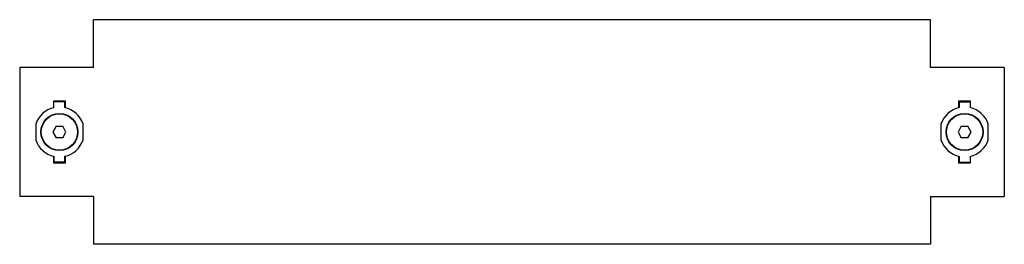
# Model space of a CAD drawing. Header units: millimetres. Extents: x 60 to 494, y 330 to 429.
import ezdxf

# ---------------------------------------------------------------- set-up
doc = ezdxf.new("R2010")
doc.units = ezdxf.units.MM
doc.header["$LTSCALE"] = 49.813001
doc.layers.get('0').update_dxf_attribs({"linetype": 'CONTINUOUS'})

msp = doc.modelspace()

# ---------------------------------------------------------------- linework, layer by layer
at = {"color": 7}
for p, q in [((92.68, 408.25), (92.68, 429.25)), ((461.68, 429.25), (92.68, 429.25)), ((461.68, 408.25), (461.68, 429.25)), ((60.18, 408.25), (60.18, 351.25)), ((92.68, 408.25), (60.18, 408.25)), ((494.18, 408.25), (461.68, 408.25)), ((494.18, 408.25), (494.18, 351.25)), ((75.18, 390.46), (75.18, 393.44)), ((75.18, 393.44), (80.18, 393.44)), ((80.02, 393.01), (75.22, 392.99)), ((75.23, 390.47), (75.22, 392.99)), ((80.03, 390.5), (80.02, 393.01)), ((80.18, 393.44), (80.18, 390.46)), ((474.18, 393.44), (479.18, 393.44)), ((474.18, 390.46), (474.18, 393.44)), ((474.28, 393), (479.08, 393)), ((474.28, 393), (474.28, 390.48)), ((479.08, 393), (479.08, 390.48)), ((479.18, 393.44), (479.18, 390.46)), ((67.24, 383.2), (67.27, 376.2)), ((76.23, 382.26), (74.78, 379.75)), ((76.23, 382.26), (79.13, 382.26)), ((80.58, 379.75), (79.13, 382.26)), ((88.12, 376.3), (88.09, 383.3)), ((466.25, 383.25), (466.25, 376.25)), ((475.23, 382.26), (473.78, 379.75)), ((475.23, 382.26), (478.13, 382.26)), ((479.58, 379.75), (478.13, 382.26)), ((487.11, 376.25), (487.11, 383.25)), ((74.78, 379.75), (76.23, 377.24)), ((79.13, 377.24), (80.58, 379.75)), ((473.78, 379.75), (475.23, 377.24)), ((478.13, 377.24), (479.58, 379.75)), ((79.13, 377.24), (76.23, 377.24)), ((478.13, 377.24), (475.23, 377.24)), ((75.18, 366.06), (75.18, 369.04)), ((75.34, 366.49), (75.33, 369)), ((80.14, 366.51), (80.13, 369.03)), ((80.18, 369.04), (80.18, 366.06)), ((474.18, 366.06), (474.18, 369.04)), ((474.28, 369.02), (474.28, 366.5)), ((479.08, 369.02), (479.08, 366.5)), ((479.18, 369.04), (479.18, 366.06)), ((80.18, 366.06), (75.18, 366.06)), ((80.14, 366.51), (75.34, 366.49)), ((479.18, 366.06), (474.18, 366.06)), ((474.28, 366.5), (479.08, 366.5)), ((92.68, 351.25), (60.18, 351.25)), ((92.68, 351.25), (92.68, 330.25)), ((461.68, 351.25), (494.18, 351.25)), ((461.68, 351.25), (461.68, 330.25)), ((461.68, 330.25), (92.68, 330.25))]:
    msp.add_line(p, q, dxfattribs=at)
for centre, radius in [((77.68, 379.75), 8.16), ((77.68, 379.75), 8), ((476.68, 379.75), 8.16), ((476.68, 379.75), 8)]:
    msp.add_circle(centre, radius, dxfattribs=at)
for centre, start, end in [((77.68, 379.75), 102.853, 161.6977), ((77.68, 379.75), 18.8037, 77.6484), ((476.68, 379.75), 102.6023, 161.447), ((476.68, 379.75), 18.553, 77.3977), ((77.68, 379.75), 198.8037, 257.6484), ((77.68, 379.75), 282.853, 341.6977), ((476.68, 379.75), 198.553, 257.3977), ((476.68, 379.75), 282.6023, 341.447)]:
    msp.add_arc(centre, 11, start, end, dxfattribs=at)

doc.saveas('drawing.dxf')
